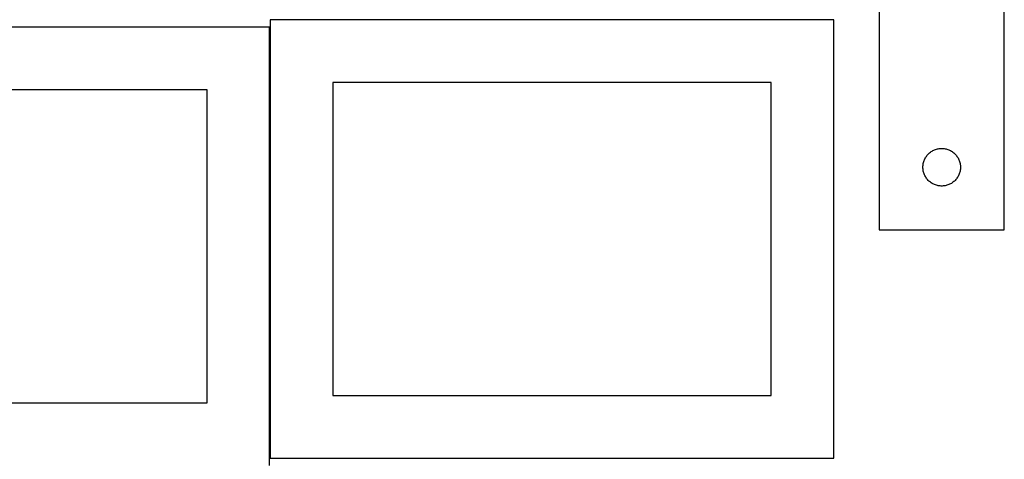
# Model space of a CAD drawing. Header units: millimetres. Extents: x 7 to 1493, y 7 to 2993.
# Tile 13 of 16: x 707 to 1493, y 2192 to 2543. Entities that reach past the tile are written whole.
import ezdxf

# ---------------------------------------------------------------- set-up
doc = ezdxf.new("R2010")
doc.units = ezdxf.units.MM
doc.layers.add('CUT', color=7, linetype='CONTINUOUS', true_color=0x000000)

msp = doc.modelspace()

# ---------------------------------------------------------------- linework, layer by layer
at = {"layer": 'CUT'}
for p, q in [((1493.41015, 2375.461249), (1493.41015, 2625.461249)), ((1393.41015, 2550.461249), (1393.41015, 2375.461249)), ((1357.199102, 2543.141934), (907.199102, 2543.141934)), ((907.199102, 2543.141934), (907.199102, 2193.141934)), ((1357.199102, 2193.141934), (1357.199102, 2543.141934)), ((906.813146, 2537.204922), (456.813146, 2537.204922)), ((906.813146, 2187.204922), (906.813146, 2537.204922)), ((1307.199102, 2493.141934), (957.199102, 2493.141934)), ((957.199102, 2493.141934), (957.199102, 2243.141934)), ((1307.199102, 2243.141934), (1307.199102, 2493.141934)), ((856.813146, 2487.204922), (506.813146, 2487.204922)), ((856.813146, 2237.204922), (856.813146, 2487.204922)), ((1433.801253, 2436.979456), (1434.406936, 2437.458838)), ((1434.406936, 2437.458838), (1435.036494, 2437.906405)), ((1435.036494, 2437.906405), (1435.688258, 2438.320969)), ((1435.688258, 2438.320969), (1436.360499, 2438.701431)), ((1436.360499, 2438.701431), (1437.051434, 2439.046783)), ((1437.051434, 2439.046783), (1437.759232, 2439.356109)), ((1437.759232, 2439.356109), (1438.482015, 2439.628588)), ((1438.482015, 2439.628588), (1439.217866, 2439.863497)), ((1439.217866, 2439.863497), (1439.964834, 2440.060215)), ((1439.964834, 2440.060215), (1440.720939, 2440.218219)), ((1440.720939, 2440.218219), (1441.484175, 2440.337089)), ((1441.484175, 2440.337089), (1442.252518, 2440.416512)), ((1442.252518, 2440.416512), (1443.023932, 2440.456276)), ((1443.023932, 2440.456276), (1443.796369, 2440.456276)), ((1443.796369, 2440.456276), (1444.567782, 2440.416512)), ((1444.567782, 2440.416512), (1445.336126, 2440.337089)), ((1445.336126, 2440.337089), (1446.099362, 2440.218219)), ((1446.099362, 2440.218219), (1446.855466, 2440.060215)), ((1446.855466, 2440.060215), (1447.602435, 2439.863497)), ((1447.602435, 2439.863497), (1448.338286, 2439.628588)), ((1448.338286, 2439.628588), (1449.061069, 2439.356109)), ((1449.061069, 2439.356109), (1449.768866, 2439.046783)), ((1449.768866, 2439.046783), (1450.459801, 2438.701431)), ((1450.459801, 2438.701431), (1451.132042, 2438.320969)), ((1451.132042, 2438.320969), (1451.783806, 2437.906405)), ((1451.783806, 2437.906405), (1452.413364, 2437.458838)), ((1452.413364, 2437.458838), (1453.019048, 2436.979456)), ((1428.904734, 2429.281316), (1429.12062, 2430.022972)), ((1429.12062, 2430.022972), (1429.374398, 2430.752531)), ((1429.374398, 2430.752531), (1429.665397, 2431.468058)), ((1429.665397, 2431.468058), (1429.992844, 2432.167656)), ((1429.992844, 2432.167656), (1430.355872, 2432.84947)), ((1430.355872, 2432.84947), (1430.753517, 2433.511692)), ((1430.753517, 2433.511692), (1431.184725, 2434.152566)), ((1431.184725, 2434.152566), (1431.648353, 2434.770392)), ((1431.648353, 2434.770392), (1432.143171, 2435.363531)), ((1432.143171, 2435.363531), (1432.667867, 2435.930412)), ((1432.667867, 2435.930412), (1433.22105, 2436.46953)), ((1433.22105, 2436.46953), (1433.801253, 2436.979456)), ((1453.019048, 2436.979456), (1453.59925, 2436.46953)), ((1453.59925, 2436.46953), (1454.152433, 2435.930412)), ((1454.152433, 2435.930412), (1454.677129, 2435.363531)), ((1454.677129, 2435.363531), (1455.171947, 2434.770392)), ((1455.171947, 2434.770392), (1455.635575, 2434.152566)), ((1455.635575, 2434.152566), (1456.066784, 2433.511692)), ((1456.066784, 2433.511692), (1456.464429, 2432.84947)), ((1456.464429, 2432.84947), (1456.827456, 2432.167656)), ((1456.827456, 2432.167656), (1457.154904, 2431.468058)), ((1457.154904, 2431.468058), (1457.445903, 2430.752531)), ((1457.445903, 2430.752531), (1457.699681, 2430.022972)), ((1457.699681, 2430.022972), (1457.915566, 2429.281316)), ((1428.41015, 2425.461249), (1428.430039, 2426.233431)), ((1428.430039, 2424.689068), (1428.41015, 2425.461249)), ((1428.430039, 2426.233431), (1428.489652, 2427.003564)), ((1428.489652, 2423.918934), (1428.430039, 2424.689068)), ((1428.489652, 2427.003564), (1428.588832, 2427.769608)), ((1428.588832, 2423.152891), (1428.489652, 2423.918934)), ((1428.588832, 2427.769608), (1428.727315, 2428.52953)), ((1428.727315, 2422.392968), (1428.588832, 2423.152891)), ((1428.727315, 2428.52953), (1428.904734, 2429.281316)), ((1428.904734, 2421.641183), (1428.727315, 2422.392968)), ((1429.12062, 2420.899527), (1428.904734, 2421.641183)), ((1457.915566, 2421.641183), (1457.699681, 2420.899527)), ((1457.915566, 2429.281316), (1458.092986, 2428.52953)), ((1458.092986, 2422.392968), (1457.915566, 2421.641183)), ((1458.092986, 2428.52953), (1458.231469, 2427.769608)), ((1458.231469, 2423.152891), (1458.092986, 2422.392968)), ((1458.231469, 2427.769608), (1458.330648, 2427.003564)), ((1458.330648, 2423.918934), (1458.231469, 2423.152891)), ((1458.330648, 2427.003564), (1458.390262, 2426.233431)), ((1458.390262, 2424.689068), (1458.330648, 2423.918934)), ((1458.390262, 2426.233431), (1458.41015, 2425.461249)), ((1458.41015, 2425.461249), (1458.390262, 2424.689068)), ((1429.374398, 2420.169968), (1429.12062, 2420.899527)), ((1429.665397, 2419.454441), (1429.374398, 2420.169968)), ((1429.992844, 2418.754842), (1429.665397, 2419.454441)), ((1430.355872, 2418.073028), (1429.992844, 2418.754842)), ((1430.753517, 2417.410806), (1430.355872, 2418.073028)), ((1431.184725, 2416.769933), (1430.753517, 2417.410806)), ((1431.648353, 2416.152107), (1431.184725, 2416.769933)), ((1432.143171, 2415.558967), (1431.648353, 2416.152107)), ((1432.667867, 2414.992087), (1432.143171, 2415.558967)), ((1433.22105, 2414.452969), (1432.667867, 2414.992087)), ((1433.801253, 2413.943043), (1433.22105, 2414.452969)), ((1434.406936, 2413.463661), (1433.801253, 2413.943043)), ((1453.019048, 2413.943043), (1452.413364, 2413.463661)), ((1453.59925, 2414.452969), (1453.019048, 2413.943043)), ((1454.152433, 2414.992087), (1453.59925, 2414.452969)), ((1454.677129, 2415.558967), (1454.152433, 2414.992087)), ((1455.171947, 2416.152107), (1454.677129, 2415.558967)), ((1455.635575, 2416.769933), (1455.171947, 2416.152107)), ((1456.066784, 2417.410806), (1455.635575, 2416.769933)), ((1456.464429, 2418.073028), (1456.066784, 2417.410806)), ((1456.827456, 2418.754842), (1456.464429, 2418.073028)), ((1457.154904, 2419.454441), (1456.827456, 2418.754842)), ((1457.445903, 2420.169968), (1457.154904, 2419.454441)), ((1457.699681, 2420.899527), (1457.445903, 2420.169968)), ((1435.036494, 2413.016094), (1434.406936, 2413.463661)), ((1435.688258, 2412.60153), (1435.036494, 2413.016094)), ((1436.360499, 2412.221067), (1435.688258, 2412.60153)), ((1437.051434, 2411.875715), (1436.360499, 2412.221067)), ((1437.759232, 2411.56639), (1437.051434, 2411.875715)), ((1438.482015, 2411.293911), (1437.759232, 2411.56639)), ((1439.217866, 2411.059001), (1438.482015, 2411.293911)), ((1439.964834, 2410.862284), (1439.217866, 2411.059001)), ((1440.720939, 2410.70428), (1439.964834, 2410.862284)), ((1441.484175, 2410.585409), (1440.720939, 2410.70428)), ((1442.252518, 2410.505986), (1441.484175, 2410.585409)), ((1443.023932, 2410.466222), (1442.252518, 2410.505986)), ((1443.796369, 2410.466222), (1443.023932, 2410.466222)), ((1444.567782, 2410.505986), (1443.796369, 2410.466222)), ((1445.336126, 2410.585409), (1444.567782, 2410.505986)), ((1446.099362, 2410.70428), (1445.336126, 2410.585409)), ((1446.855466, 2410.862284), (1446.099362, 2410.70428)), ((1447.602435, 2411.059001), (1446.855466, 2410.862284)), ((1448.338286, 2411.293911), (1447.602435, 2411.059001)), ((1449.061069, 2411.56639), (1448.338286, 2411.293911)), ((1449.768866, 2411.875715), (1449.061069, 2411.56639)), ((1450.459801, 2412.221067), (1449.768866, 2411.875715)), ((1451.132042, 2412.60153), (1450.459801, 2412.221067)), ((1451.783806, 2413.016094), (1451.132042, 2412.60153)), ((1452.413364, 2413.463661), (1451.783806, 2413.016094)), ((1393.41015, 2375.461249), (1493.41015, 2375.461249)), ((957.199102, 2243.141934), (1307.199102, 2243.141934)), ((506.813146, 2237.204922), (856.813146, 2237.204922)), ((907.199102, 2193.141934), (1357.199102, 2193.141934))]:
    msp.add_line(p, q, dxfattribs=at)

doc.saveas('drawing.dxf')
